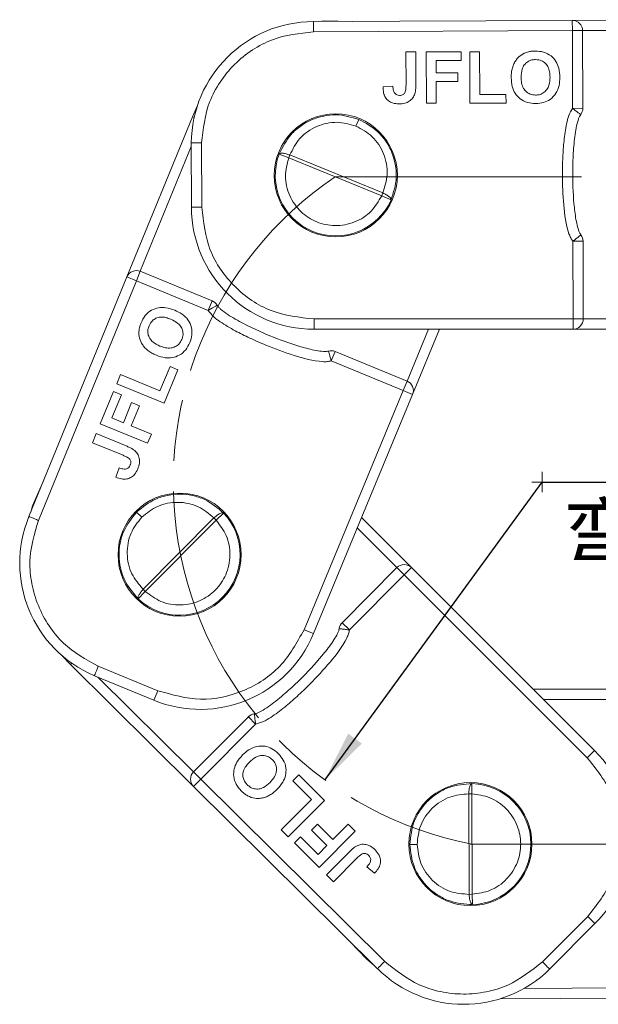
# Model space of a CAD drawing. Header units: millimetres. Extents: x 3188 to 3546, y -304 to -51.
# Tile 5 of 27: x 3279 to 3307, y -197 to -149. Entities that reach past the tile are written whole.
import ezdxf

# ---------------------------------------------------------------- set-up
doc = ezdxf.new("R2010")
doc.units = ezdxf.units.MM
doc.linetypes.add('ACAD_ISO08W100', pattern=[36, 24, -3, 6, -3])
doc.linetypes.add('CENTER', pattern=[0.6, 0.375, -0.075, 0.075, -0.075])
doc.layers.add('中心线', color=1, linetype='CENTER', lineweight=25)
doc.styles.add('18', font='仿宋_GB2312.ttf', dxfattribs={"height": 20})
doc.styles.get("Standard").update_dxf_attribs({"font": '仿宋_GB2312.ttf', "width": 0.8})
doc.dimstyles.new('ISO-10', dxfattribs={"dimtxt": 4, "dimasz": 2.5, "dimexe": 2, "dimexo": 0.625, "dimgap": 1.5, "dimtad": 1, "dimtoh": 1, "dimdsep": 46, "dimtxsty": 'Standard', "dimcen": 2.5, "dimadec": 0, "dimazin": 0, "dimtfac": 1, "dimtmove": 0, "dimatfit": 3, "dimfxl": 0, "dimarcsym": 0})

msp = doc.modelspace()

# ---------------------------------------------------------------- linework, layer by layer
at = {"color": 7, "linetype": 'Continuous', "lineweight": 15}
for p, q in [((3305.437, -149.114), (3292.816, -149.172)), ((3312.816, -149.08), (3305.437, -149.114)), ((3305.439, -149.614), (3305.437, -149.114)), ((3292.817, -149.672), (3305.439, -149.614)), ((3305.939, -149.613), (3305.439, -149.614)), ((3305.448, -153.403), (3305.439, -149.614)), ((3305.939, -149.612), (3310.414, -149.591)), ((3305.948, -153.402), (3305.939, -149.613)), ((3297.327, -150.654), (3297.808, -150.653)), ((3297.331, -152.272), (3297.327, -150.654)), ((3297.808, -150.653), (3297.812, -152.229)), ((3298.321, -150.652), (3300.02, -150.648)), ((3298.327, -153.152), (3298.321, -150.652)), ((3300.02, -150.648), (3300.021, -151.064)), ((3300.436, -150.647), (3300.917, -150.646)), ((3300.442, -153.147), (3300.436, -150.647)), ((3300.917, -150.646), (3300.922, -152.729)), ((3300.021, -151.064), (3298.803, -151.067)), ((3298.803, -151.067), (3298.804, -151.676)), ((3298.804, -151.676), (3299.862, -151.674)), ((3299.862, -151.674), (3299.863, -152.09)), ((3299.863, -152.09), (3298.805, -152.093)), ((3298.805, -152.093), (3298.808, -153.151)), ((3296.69, -152.322), (3296.21, -152.355)), ((3300.922, -152.729), (3302.204, -152.726)), ((3302.204, -152.726), (3302.205, -153.143)), ((3286.921, -153.812), (3287.159, -153.289)), ((3298.808, -153.151), (3298.327, -153.152)), ((3302.205, -153.143), (3300.442, -153.147)), ((3305.448, -153.403), (3305.948, -153.402)), ((3286.921, -153.812), (3283.728, -161.621)), ((3286.921, -153.812), (3287.006, -153.847)), ((3295.024, -153.939), (3294.89, -154.267)), ((3284.38, -161.348), (3286.866, -155.268)), ((3286.866, -155.09), (3286.873, -158.221)), ((3287.366, -155.091), (3287.373, -158.22)), ((3291.613, -155.812), (3291.144, -155.636)), ((3291.613, -155.812), (3291.668, -155.677)), ((3296.146, -157.665), (3291.613, -155.812)), ((3296.201, -157.53), (3291.668, -155.677)), ((3296.146, -157.665), (3296.201, -157.53)), ((3296.603, -157.869), (3296.146, -157.665)), ((3287.373, -158.22), (3286.873, -158.221)), ((3305.963, -159.882), (3305.463, -159.883)), ((3305.471, -163.672), (3305.463, -159.883)), ((3305.971, -163.671), (3305.963, -159.882)), ((3283.728, -161.621), (3278.951, -173.303)), ((3284.191, -161.811), (3283.728, -161.621)), ((3284.381, -161.348), (3284.191, -161.811)), ((3287.885, -162.79), (3284.381, -161.348)), ((3279.414, -173.493), (3284.191, -161.811)), ((3287.695, -163.253), (3284.191, -161.811)), ((3287.695, -163.253), (3287.885, -162.79)), ((3292.851, -163.672), (3305.471, -163.672)), ((3292.851, -163.672), (3292.851, -164.172)), ((3305.471, -163.672), (3305.971, -163.671)), ((3305.471, -164.172), (3305.471, -163.672)), ((3310.667, -163.672), (3305.971, -163.672)), ((3292.851, -164.172), (3305.471, -164.172)), ((3298.429, -164.172), (3297.382, -166.699)), ((3297.652, -167.352), (3298.97, -164.172)), ((3305.471, -164.172), (3313.908, -164.172)), ((3293.877, -165.256), (3293.687, -165.719)), ((3297.381, -166.699), (3293.877, -165.256)), ((3285.34, -167.176), (3285.828, -165.99)), ((3285.828, -165.99), (3286.213, -166.149)), ((3297.191, -167.161), (3293.687, -165.719)), ((3283.23, -166.828), (3283.413, -166.383)), ((3283.413, -166.383), (3285.34, -167.176)), ((3286.213, -166.149), (3285.542, -167.779)), ((3285.542, -167.779), (3283.23, -166.828)), ((3297.191, -167.161), (3297.381, -166.699)), ((3282.425, -168.784), (3283.072, -167.213)), ((3283.457, -167.372), (3282.993, -168.498)), ((3283.072, -167.213), (3283.457, -167.372)), ((3292.36, -178.821), (3297.191, -167.161)), ((3292.822, -179.012), (3297.652, -167.352)), ((3297.652, -167.352), (3297.191, -167.161)), ((3283.557, -168.73), (3283.959, -167.752)), ((3284.344, -167.91), (3283.942, -168.888)), ((3283.959, -167.752), (3284.344, -167.91)), ((3282.993, -168.498), (3283.557, -168.73)), ((3284.737, -169.735), (3282.425, -168.784)), ((3283.942, -168.888), (3284.92, -169.291)), ((3282.047, -169.703), (3282.23, -169.258)), ((3282.23, -169.258), (3283.687, -169.858)), ((3284.92, -169.291), (3284.737, -169.735)), ((3283.543, -170.318), (3282.047, -169.703)), ((3283.344, -170.93), (3283.191, -171.387)), ((3284.2, -173.088), (3284.452, -173.337)), ((3288.435, -173.133), (3288.072, -173.477)), ((3287.969, -173.375), (3284.521, -176.853)), ((3288.072, -173.477), (3284.625, -176.956)), ((3288.072, -173.477), (3287.969, -173.375)), ((3297.598, -175.793), (3295.164, -173.359)), ((3294.957, -173.859), (3296.891, -175.793)), ((3296.89, -175.794), (3294.217, -178.479)), ((3297.245, -176.147), (3294.571, -178.832)), ((3297.245, -176.147), (3296.89, -175.794)), ((3297.598, -175.793), (3297.245, -176.147)), ((3306.168, -185.071), (3297.245, -176.147)), ((3306.522, -184.718), (3297.598, -175.793)), ((3284.625, -176.956), (3284.284, -177.322)), ((3284.625, -176.956), (3284.521, -176.853)), ((3294.217, -178.479), (3294.571, -178.832)), ((3292.36, -178.821), (3292.822, -179.012)), ((3280.982, -180.525), (3280.59, -180.106)), ((3280.982, -180.525), (3281.047, -180.46)), ((3280.982, -180.525), (3286.975, -186.464)), ((3282.334, -180.604), (3285.227, -181.795)), ((3282.141, -181.066), (3285.037, -182.257)), ((3286.971, -185.757), (3282.306, -181.133)), ((3285.227, -181.795), (3285.037, -182.257)), ((3308.905, -181.727), (3303.531, -181.727)), ((3304.031, -182.227), (3308.405, -182.227)), ((3289.646, -183.071), (3286.972, -185.756)), ((3290, -183.424), (3289.646, -183.071)), ((3290, -183.424), (3287.327, -186.109)), ((3306.168, -185.071), (3306.522, -184.718)), ((3286.972, -185.756), (3287.327, -186.109)), ((3287.327, -186.109), (3286.975, -186.464)), ((3296.292, -194.994), (3287.327, -186.109)), ((3291.815, -186.196), (3292.109, -185.901)), ((3292.723, -187.101), (3291.815, -186.196)), ((3292.109, -185.901), (3293.358, -187.145)), ((3286.975, -186.464), (3295.939, -195.348)), ((3300.545, -186.326), (3300.532, -186.826)), ((3291.253, -188.577), (3292.723, -187.101)), ((3293.358, -187.145), (3291.594, -188.916)), ((3300.387, -186.826), (3300.409, -191.724)), ((3300.532, -186.826), (3300.387, -186.826)), ((3300.532, -186.826), (3300.555, -191.723)), ((3291.594, -188.916), (3291.253, -188.577)), ((3292.727, -188.597), (3293.021, -188.301)), ((3293.476, -189.343), (3292.727, -188.597)), ((3293.021, -188.301), (3293.77, -189.048)), ((3294.857, -188.637), (3293.093, -190.409)), ((3293.77, -189.048), (3294.516, -188.298)), ((3294.516, -188.298), (3294.857, -188.637)), ((3291.889, -189.21), (3292.183, -188.915)), ((3292.183, -188.915), (3293.046, -189.774)), ((3293.093, -190.409), (3291.889, -189.21)), ((3293.046, -189.774), (3293.476, -189.343)), ((3297.519, -189.288), (3297.873, -189.287)), ((3293.457, -190.771), (3294.569, -189.654)), ((3294.939, -189.963), (3293.797, -191.11)), ((3295.427, -190.381), (3295.791, -190.698)), ((3293.797, -191.11), (3293.457, -190.771)), ((3300.555, -191.723), (3300.409, -191.724)), ((3300.555, -191.723), (3300.572, -192.223)), ((3303.979, -195.017), (3306.186, -192.8)), ((3306.186, -192.8), (3306.54, -193.153)), ((3304.331, -195.372), (3306.54, -193.153)), ((3308.438, -196.287), (3303.086, -196.311)), ((3301.918, -196.817), (3308.94, -196.784))]:
    msp.add_line(p, q, dxfattribs=at)
at = {"color": 7, "linetype": 'Continuous', "lineweight": 15, "flags": 128}
for points in [[(3293.044, -149.171), (3293.363, -149.141), (3294.703, -149.163)], [(3279.037, -173.092), (3279.132, -172.786), (3279.665, -171.557)], [(3295.777, -195.188), (3295.403, -194.871), (3294.599, -194.02)]]:
    msp.add_lwpolyline(points, dxfattribs=at)
at = {"color": 7, "linetype": 'Continuous', "lineweight": 15}
for centre in [(3293.908, -156.669), (3286.296, -175.164), (3300.469, -189.275)]:
    msp.add_circle(centre, 3, dxfattribs=at)
for centre, radius, start, end in [((3292.83, -155.136), 5.964, 90.131, 179.5547), ((3305.439, -149.614), 0.5, 0.131, 90.2619), ((3305.448, -153.403), 0.5, 322.3184, 0.131), ((3293.908, -156.669), 2.95, 67.6289, 67.7598), ((3293.908, -156.669), 2.95, 159.5041, 336.0156), ((3292.837, -158.207), 5.964, 180.131, 270.131), ((3305.463, -159.883), 0.5, 0.131, 37.9436), ((3284.191, -161.811), 0.5, 67.6289, 157.7598), ((3287.695, -163.253), 0.5, 29.8163, 67.6289), ((3305.471, -163.672), 0.5, 270, 0.131), ((3293.687, -165.719), 0.5, 67.6289, 105.4415), ((3297.191, -167.161), 0.5, 337.4979, 67.6289), ((3286.296, -175.164), 2.95, 135.1268, 135.2577), ((3286.296, -175.164), 2.95, 227.002, 43.5135), ((3284.467, -175.573), 5.964, 157.6289, 247.0526), ((3297.245, -176.147), 0.5, 44.9958, 135.1268), ((3294.571, -178.832), 0.5, 135.1268, 172.9394), ((3287.307, -176.742), 5.964, 247.6289, 337.6289), ((3290, -183.424), 0.5, 97.3142, 135.1268), ((3302.314, -188.944), 5.964, 315.1268, 45.1268), ((3287.327, -186.109), 0.5, 135.1268, 225.2577), ((3300.469, -189.275), 2.95, 272.0062, 88.5177), ((3300.469, -189.275), 2.95, 180.131, 180.2619), ((3300.147, -191.121), 5.964, 225.1268, 314.5505)]:
    msp.add_arc(centre, radius, start, end, dxfattribs=at)
for points in [[(3292.817, -149.672), (3292.817, -149.606), (3292.817, -149.475), (3292.816, -149.31), (3292.816, -149.194), (3292.816, -149.179), (3292.816, -149.172)], [(3287.366, -155.091), (3287.3, -155.091), (3287.169, -155.091), (3287.004, -155.091), (3286.888, -155.09), (3286.873, -155.09), (3286.866, -155.09)], [(3287.373, -158.22), (3287.457, -158.936), (3287.624, -160.368), (3288.892, -162.171), (3290.702, -163.431), (3292.135, -163.591), (3292.851, -163.672)], [(3279.414, -173.493), (3279.353, -173.469), (3279.232, -173.419), (3279.079, -173.356), (3278.972, -173.312), (3278.958, -173.306), (3278.951, -173.303)], [(3285.227, -181.795), (3285.921, -181.992), (3287.308, -182.385), (3289.459, -181.903), (3291.315, -180.714), (3292.012, -179.452), (3292.36, -178.821)], [(3282.334, -180.604), (3282.309, -180.665), (3282.259, -180.786), (3282.195, -180.938), (3282.15, -181.045), (3282.144, -181.059), (3282.141, -181.066)], [(3306.186, -192.8), (3306.633, -192.234), (3307.527, -191.103), (3307.906, -188.932), (3307.517, -186.761), (3306.618, -185.635), (3306.168, -185.071)], [(3296.292, -194.994), (3296.245, -195.04), (3296.153, -195.133), (3296.037, -195.25), (3295.955, -195.332), (3295.944, -195.343), (3295.939, -195.348)], [(3303.979, -195.017), (3304.025, -195.063), (3304.117, -195.156), (3304.234, -195.273), (3304.316, -195.355), (3304.326, -195.366), (3304.331, -195.372)]]:
    msp.add_open_spline(points, degree=3, dxfattribs=at)
for points, knots in [([(3292.817, -149.672), (3292.134, -149.746), (3291.084, -149.859), (3289.82, -150.534), (3288.949, -151.233), (3288.246, -152.099), (3287.563, -153.359), (3287.443, -154.409), (3287.366, -155.091)], [0, 0, 0, 0, 0.239602, 0.368454, 0.5, 0.631546, 0.760398, 1, 1, 1, 1]), ([(3302.569, -151.272), (3302.599, -151.212), (3302.658, -151.091), (3302.816, -150.896), (3302.976, -150.769), (3303.097, -150.713), (3303.111, -150.707)], [0, 0, 0, 0, 0.2508959, 0.5021661, 0.9405117, 1, 1, 1, 1]), ([(3303.111, -150.707), (3303.174, -150.684), (3303.29, -150.642), (3303.468, -150.613), (3303.581, -150.609), (3303.638, -150.608)], [0, 0, 0, 0, 0.372031, 0.683777, 1, 1, 1, 1]), ([(3303.638, -150.608), (3303.773, -150.616), (3304.045, -150.633), (3304.401, -150.822), (3304.655, -151.107), (3304.807, -151.473), (3304.822, -151.741), (3304.83, -151.89)], [0, 0, 0, 0, 0.203919, 0.410143, 0.593167, 0.774496, 1, 1, 1, 1]), ([(3302.939, -151.89), (3302.946, -151.754), (3302.956, -151.542), (3303.084, -151.278), (3303.251, -151.121), (3303.448, -151.036), (3303.583, -151.028), (3303.645, -151.024)], [0, 0, 0, 0, 0.3194716, 0.4998741, 0.6811629, 0.8529739, 1, 1, 1, 1]), ([(3303.645, -151.024), (3303.747, -151.033), (3303.919, -151.049), (3304.124, -151.187), (3304.267, -151.374), (3304.339, -151.617), (3304.346, -151.794), (3304.349, -151.879)], [0, 0, 0, 0, 0.24016, 0.407539, 0.574764, 0.796346, 1, 1, 1, 1]), ([(3302.459, -151.907), (3302.46, -151.841), (3302.463, -151.7), (3302.493, -151.484), (3302.543, -151.343), (3302.569, -151.272)], [0, 0, 0, 0, 0.308297, 0.650122, 1, 1, 1, 1]), ([(3303.651, -153.172), (3303.516, -153.163), (3303.245, -153.146), (3302.887, -152.962), (3302.636, -152.679), (3302.482, -152.319), (3302.467, -152.054), (3302.459, -151.907)], [0, 0, 0, 0, 0.205433, 0.413226, 0.595657, 0.776233, 1, 1, 1, 1]), ([(3303.649, -152.755), (3303.558, -152.747), (3303.395, -152.731), (3303.191, -152.602), (3303.037, -152.417), (3302.952, -152.167), (3302.943, -151.982), (3302.939, -151.89)], [0, 0, 0, 0, 0.213563, 0.386192, 0.558454, 0.780281, 1, 1, 1, 1]), ([(3304.349, -151.879), (3304.343, -152.015), (3304.332, -152.23), (3304.202, -152.499), (3304.03, -152.661), (3303.834, -152.744), (3303.705, -152.752), (3303.649, -152.755)], [0, 0, 0, 0, 0.319116, 0.506214, 0.694344, 0.868092, 1, 1, 1, 1]), ([(3304.83, -151.89), (3304.824, -152.025), (3304.811, -152.294), (3304.658, -152.682), (3304.385, -152.974), (3304.03, -153.146), (3303.782, -153.163), (3303.651, -153.172)], [0, 0, 0, 0, 0.204593, 0.411054, 0.622248, 0.800999, 1, 1, 1, 1]), ([(3296.984, -153.187), (3296.879, -153.18), (3296.7, -153.169), (3296.473, -153.05), (3296.317, -152.875), (3296.224, -152.633), (3296.215, -152.452), (3296.21, -152.355)], [0, 0, 0, 0, 0.242194, 0.410832, 0.580073, 0.776537, 1, 1, 1, 1]), ([(3296.756, -152.633), (3296.74, -152.594), (3296.71, -152.526), (3296.696, -152.419), (3296.692, -152.355), (3296.69, -152.322)], [0, 0, 0, 0, 0.392386, 0.695009, 1, 1, 1, 1]), ([(3297.014, -152.77), (3296.972, -152.767), (3296.899, -152.76), (3296.809, -152.706), (3296.774, -152.657), (3296.756, -152.633)], [0, 0, 0, 0, 0.410571, 0.709085, 1, 1, 1, 1]), ([(3297.331, -152.272), (3297.33, -152.334), (3297.327, -152.458), (3297.304, -152.612), (3297.236, -152.707), (3297.159, -152.753), (3297.081, -152.769), (3297.029, -152.77), (3297.014, -152.77)], [0, 0, 0, 0, 0.272262, 0.546684, 0.659253, 0.771268, 0.935125, 1, 1, 1, 1]), ([(3297.812, -152.229), (3297.811, -152.296), (3297.809, -152.409), (3297.793, -152.568), (3297.77, -152.659), (3297.758, -152.704)], [0, 0, 0, 0, 0.4168306, 0.7067378, 1, 1, 1, 1]), ([(3297.758, -152.704), (3297.731, -152.766), (3297.672, -152.904), (3297.502, -153.063), (3297.262, -153.172), (3297.084, -153.181), (3296.984, -153.187)], [0, 0, 0, 0, 0.206451, 0.456836, 0.694177, 1, 1, 1, 1]), ([(3305.463, -159.883), (3305.427, -159.83), (3305.349, -159.715), (3305.124, -159.138), (3305.001, -158.093), (3304.944, -156.845), (3304.966, -155.805), (3305.023, -154.973), (3305.12, -154.297), (3305.246, -153.755), (3305.381, -153.519), (3305.448, -153.403)], [0, 0, 0, 0, 0.028805, 0.062802, 0.27898, 0.499867, 0.62979, 0.749979, 0.877651, 0.939679, 1, 1, 1, 1]), ([(3305.844, -153.709), (3305.839, -153.705), (3305.831, -153.699), (3305.783, -153.662), (3305.733, -153.623), (3305.668, -153.574), (3305.577, -153.503), (3305.498, -153.442), (3305.448, -153.403)], [0, 0, 0, 0, 0.230756, 0.357867, 0.500054, 0.619961, 0.760565, 1, 1, 1, 1]), ([(3291.144, -155.636), (3291.315, -155.297), (3291.582, -154.764), (3292.189, -154.248), (3292.729, -153.941), (3293.308, -153.761), (3294.097, -153.672), (3294.659, -153.834), (3295.024, -153.939)], [0, 0, 0, 0, 0.242475, 0.381394, 0.50509, 0.638205, 0.764495, 1, 1, 1, 1]), ([(3291.668, -155.677), (3291.809, -155.395), (3292.027, -154.961), (3292.526, -154.528), (3292.971, -154.274), (3293.46, -154.119), (3294.115, -154.045), (3294.586, -154.18), (3294.89, -154.267)], [0, 0, 0, 0, 0.243932, 0.37608, 0.507278, 0.637157, 0.766033, 1, 1, 1, 1]), ([(3295.031, -153.941), (3295.364, -154.123), (3295.877, -154.402), (3296.376, -155.018), (3296.661, -155.552), (3296.831, -156.148), (3296.901, -156.941), (3296.719, -157.508), (3296.603, -157.869)], [0, 0, 0, 0, 0.235537, 0.3618, 0.494915, 0.618585, 0.757497, 1, 1, 1, 1]), ([(3305.857, -159.575), (3305.838, -159.545), (3305.792, -159.474), (3305.719, -159.284), (3305.614, -158.873), (3305.491, -157.97), (3305.443, -156.865), (3305.467, -155.707), (3305.546, -154.802), (3305.647, -154.16), (3305.779, -153.81), (3305.824, -153.739), (3305.844, -153.709)], [0, 0, 0, 0, 0.017955, 0.042504, 0.101636, 0.231293, 0.500013, 0.65744, 0.813011, 0.957617, 0.98211, 1, 1, 1, 1]), ([(3294.89, -154.267), (3295.168, -154.417), (3295.599, -154.651), (3296.014, -155.163), (3296.254, -155.616), (3296.394, -156.11), (3296.446, -156.768), (3296.298, -157.231), (3296.201, -157.53)], [0, 0, 0, 0, 0.233967, 0.362712, 0.492722, 0.623787, 0.756068, 1, 1, 1, 1]), ([(3291.144, -155.636), (3291.152, -155.625), (3291.162, -155.611), (3291.188, -155.601), (3291.226, -155.59), (3291.293, -155.586), (3291.4, -155.6), (3291.516, -155.625), (3291.608, -155.656), (3291.668, -155.677)], [0, 0, 0, 0, 0.173251, 0.223905, 0.250466, 0.499859, 0.632766, 0.760218, 1, 1, 1, 1]), ([(3296.146, -157.665), (3295.993, -157.928), (3295.676, -158.475), (3294.842, -159.002), (3293.887, -159.181), (3292.959, -158.989), (3292.162, -158.476), (3291.607, -157.68), (3291.382, -156.719), (3291.538, -156.106), (3291.613, -155.812)], [0, 0, 0, 0, 0.120249, 0.25, 0.379751, 0.5, 0.620249, 0.75, 0.879751, 1, 1, 1, 1]), ([(3296.201, -157.53), (3296.259, -157.558), (3296.346, -157.6), (3296.446, -157.664), (3296.527, -157.725), (3296.58, -157.781), (3296.609, -157.834), (3296.605, -157.856), (3296.603, -157.869)], [0, 0, 0, 0, 0.240065, 0.367339, 0.499899, 0.716085, 0.833469, 1, 1, 1, 1]), ([(3305.463, -159.883), (3305.512, -159.844), (3305.591, -159.783), (3305.682, -159.711), (3305.747, -159.661), (3305.797, -159.622), (3305.845, -159.585), (3305.852, -159.579), (3305.857, -159.575)], [0, 0, 0, 0, 0.239435, 0.380089, 0.499946, 0.642148, 0.769264, 1, 1, 1, 1]), ([(3284.419, -163.855), (3284.479, -163.733), (3284.599, -163.489), (3284.909, -163.232), (3285.27, -163.107), (3285.666, -163.106), (3285.92, -163.195), (3286.061, -163.244)], [0, 0, 0, 0, 0.203919, 0.410143, 0.593167, 0.774496, 1, 1, 1, 1]), ([(3288.129, -163.004), (3288.123, -163.007), (3288.115, -163.012), (3288.063, -163.042), (3288.007, -163.073), (3287.937, -163.114), (3287.836, -163.172), (3287.749, -163.221), (3287.695, -163.253)], [0, 0, 0, 0, 0.230756, 0.357867, 0.500054, 0.619961, 0.760565, 1, 1, 1, 1]), ([(3293.553, -165.237), (3293.518, -165.243), (3293.435, -165.258), (3293.232, -165.253), (3292.812, -165.192), (3291.93, -164.961), (3290.891, -164.582), (3289.831, -164.116), (3289.024, -163.698), (3288.47, -163.358), (3288.198, -163.102), (3288.149, -163.033), (3288.129, -163.004)], [0, 0, 0, 0, 0.017955, 0.042504, 0.101636, 0.231293, 0.500013, 0.65744, 0.813011, 0.957617, 0.98211, 1, 1, 1, 1]), ([(3284.807, -164.008), (3284.854, -163.917), (3284.934, -163.764), (3285.141, -163.628), (3285.368, -163.567), (3285.62, -163.593), (3285.787, -163.655), (3285.867, -163.684)], [0, 0, 0, 0, 0.24016, 0.407539, 0.574764, 0.796346, 1, 1, 1, 1]), ([(3285.867, -163.684), (3285.989, -163.742), (3286.184, -163.834), (3286.383, -164.058), (3286.466, -164.279), (3286.468, -164.492), (3286.426, -164.614), (3286.407, -164.667)], [0, 0, 0, 0, 0.319116, 0.506214, 0.694344, 0.868092, 1, 1, 1, 1]), ([(3286.061, -163.244), (3286.182, -163.301), (3286.427, -163.416), (3286.726, -163.706), (3286.891, -164.07), (3286.915, -164.464), (3286.835, -164.7), (3286.793, -164.824)], [0, 0, 0, 0, 0.204593, 0.411054, 0.622248, 0.800999, 1, 1, 1, 1]), ([(3293.687, -165.719), (3293.624, -165.731), (3293.488, -165.759), (3292.869, -165.746), (3291.857, -165.46), (3290.682, -165.036), (3289.73, -164.618), (3288.982, -164.246), (3288.395, -163.897), (3287.942, -163.574), (3287.777, -163.359), (3287.695, -163.253)], [0, 0, 0, 0, 0.0288052, 0.0628017, 0.2789795, 0.4998673, 0.6297897, 0.7499789, 0.8776505, 0.939679, 1, 1, 1, 1]), ([(3284.309, -164.379), (3284.312, -164.312), (3284.318, -164.189), (3284.359, -164.014), (3284.399, -163.908), (3284.419, -163.855)], [0, 0, 0, 0, 0.372031, 0.683777, 1, 1, 1, 1]), ([(3285.336, -164.991), (3285.214, -164.933), (3285.021, -164.842), (3284.827, -164.623), (3284.746, -164.409), (3284.742, -164.194), (3284.786, -164.066), (3284.807, -164.008)], [0, 0, 0, 0, 0.319472, 0.499874, 0.681163, 0.852974, 1, 1, 1, 1]), ([(3284.623, -165.097), (3284.579, -165.046), (3284.491, -164.945), (3284.371, -164.724), (3284.315, -164.528), (3284.31, -164.395), (3284.309, -164.379)], [0, 0, 0, 0, 0.250896, 0.502166, 0.940512, 1, 1, 1, 1]), ([(3285.169, -165.442), (3285.108, -165.415), (3284.979, -165.358), (3284.791, -165.248), (3284.68, -165.148), (3284.623, -165.097)], [0, 0, 0, 0, 0.308297, 0.650122, 1, 1, 1, 1]), ([(3286.793, -164.824), (3286.734, -164.946), (3286.614, -165.19), (3286.307, -165.449), (3285.949, -165.574), (3285.558, -165.578), (3285.307, -165.49), (3285.169, -165.442)], [0, 0, 0, 0, 0.205433, 0.413226, 0.595657, 0.776233, 1, 1, 1, 1]), ([(3286.407, -164.667), (3286.365, -164.747), (3286.288, -164.892), (3286.091, -165.031), (3285.861, -165.103), (3285.598, -165.086), (3285.423, -165.022), (3285.336, -164.991)], [0, 0, 0, 0, 0.213563, 0.386192, 0.558454, 0.780281, 1, 1, 1, 1]), ([(3293.687, -165.719), (3293.67, -165.658), (3293.643, -165.562), (3293.612, -165.45), (3293.591, -165.371), (3293.574, -165.31), (3293.558, -165.252), (3293.555, -165.243), (3293.553, -165.237)], [0, 0, 0, 0, 0.239435, 0.380089, 0.499946, 0.642148, 0.769264, 1, 1, 1, 1]), ([(3283.687, -169.858), (3283.749, -169.884), (3283.852, -169.929), (3283.994, -170.005), (3284.069, -170.061), (3284.106, -170.089)], [0, 0, 0, 0, 0.416831, 0.706738, 1, 1, 1, 1]), ([(3283.543, -170.318), (3283.6, -170.343), (3283.713, -170.394), (3283.847, -170.473), (3283.908, -170.572), (3283.922, -170.662), (3283.906, -170.74), (3283.887, -170.788), (3283.882, -170.802)], [0, 0, 0, 0, 0.272262, 0.546684, 0.659253, 0.771268, 0.935125, 1, 1, 1, 1]), ([(3284.106, -170.089), (3284.153, -170.138), (3284.258, -170.245), (3284.34, -170.464), (3284.348, -170.727), (3284.289, -170.895), (3284.255, -170.99)], [0, 0, 0, 0, 0.206451, 0.456836, 0.694177, 1, 1, 1, 1]), ([(3283.882, -170.802), (3283.863, -170.84), (3283.829, -170.905), (3283.744, -170.967), (3283.686, -170.981), (3283.657, -170.988)], [0, 0, 0, 0, 0.410571, 0.709085, 1, 1, 1, 1]), ([(3284.255, -170.99), (3284.209, -171.084), (3284.13, -171.245), (3283.933, -171.408), (3283.712, -171.486), (3283.453, -171.479), (3283.282, -171.419), (3283.191, -171.387)], [0, 0, 0, 0, 0.2421939, 0.4108319, 0.5800733, 0.7765369, 1, 1, 1, 1]), ([(3283.657, -170.988), (3283.615, -170.988), (3283.54, -170.989), (3283.436, -170.961), (3283.375, -170.94), (3283.344, -170.93)], [0, 0, 0, 0, 0.392386, 0.695009, 1, 1, 1, 1]), ([(3284.205, -173.083), (3284.501, -172.844), (3284.955, -172.477), (3285.714, -172.252), (3286.317, -172.193), (3286.933, -172.264), (3287.692, -172.502), (3288.146, -172.888), (3288.435, -173.133)], [0, 0, 0, 0, 0.235537, 0.3618, 0.494915, 0.618585, 0.757497, 1, 1, 1, 1]), ([(3284.452, -173.337), (3284.697, -173.138), (3285.078, -172.83), (3285.71, -172.642), (3286.221, -172.594), (3286.73, -172.653), (3287.359, -172.857), (3287.729, -173.171), (3287.969, -173.375)], [0, 0, 0, 0, 0.233967, 0.362712, 0.492722, 0.623787, 0.756068, 1, 1, 1, 1]), ([(3284.284, -177.322), (3284.036, -177.035), (3283.646, -176.583), (3283.4, -175.825), (3283.324, -175.209), (3283.379, -174.605), (3283.599, -173.842), (3283.963, -173.385), (3284.2, -173.088)], [0, 0, 0, 0, 0.242475, 0.381394, 0.50509, 0.638205, 0.764495, 1, 1, 1, 1]), ([(3287.969, -173.375), (3288.016, -173.332), (3288.089, -173.267), (3288.186, -173.2), (3288.273, -173.148), (3288.346, -173.121), (3288.405, -173.114), (3288.424, -173.126), (3288.435, -173.133)], [0, 0, 0, 0, 0.240065, 0.367339, 0.499899, 0.716085, 0.833469, 1, 1, 1, 1]), ([(3279.414, -173.493), (3279.22, -174.153), (3278.923, -175.166), (3279.063, -176.593), (3279.375, -177.664), (3279.906, -178.646), (3280.809, -179.759), (3281.733, -180.271), (3282.334, -180.604)], [0, 0, 0, 0, 0.239602, 0.368454, 0.5, 0.631546, 0.760398, 1, 1, 1, 1]), ([(3284.521, -176.853), (3284.315, -176.615), (3283.998, -176.248), (3283.789, -175.621), (3283.725, -175.113), (3283.768, -174.602), (3283.95, -173.968), (3284.255, -173.584), (3284.452, -173.337)], [0, 0, 0, 0, 0.243932, 0.37608, 0.507278, 0.637157, 0.766033, 1, 1, 1, 1]), ([(3288.072, -173.477), (3288.257, -173.719), (3288.64, -174.222), (3288.808, -175.194), (3288.608, -176.144), (3288.076, -176.929), (3287.296, -177.468), (3286.348, -177.677), (3285.374, -177.517), (3284.868, -177.138), (3284.625, -176.956)], [0, 0, 0, 0, 0.120249, 0.25, 0.379751, 0.5, 0.620249, 0.75, 0.879751, 1, 1, 1, 1]), ([(3284.284, -177.322), (3284.276, -177.31), (3284.267, -177.295), (3284.268, -177.268), (3284.272, -177.229), (3284.294, -177.165), (3284.348, -177.072), (3284.415, -176.974), (3284.479, -176.901), (3284.521, -176.853)], [0, 0, 0, 0, 0.173251, 0.223905, 0.250466, 0.499859, 0.632766, 0.760218, 1, 1, 1, 1]), ([(3294.075, -178.77), (3294.068, -178.805), (3294.049, -178.888), (3293.967, -179.074), (3293.75, -179.439), (3293.199, -180.165), (3292.451, -180.98), (3291.615, -181.781), (3290.92, -182.366), (3290.394, -182.748), (3290.053, -182.901), (3289.971, -182.92), (3289.936, -182.928)], [0, 0, 0, 0, 0.0179547, 0.0425035, 0.1016363, 0.2312931, 0.5000133, 0.6574404, 0.8130114, 0.9576165, 0.9821104, 1, 1, 1, 1]), ([(3294.571, -178.832), (3294.559, -178.894), (3294.533, -179.031), (3294.284, -179.598), (3293.632, -180.423), (3292.79, -181.346), (3292.04, -182.066), (3291.41, -182.614), (3290.863, -183.023), (3290.391, -183.318), (3290.129, -183.389), (3290, -183.424)], [0, 0, 0, 0, 0.028805, 0.062802, 0.27898, 0.499867, 0.62979, 0.749979, 0.877651, 0.939679, 1, 1, 1, 1]), ([(3294.571, -178.832), (3294.509, -178.824), (3294.41, -178.812), (3294.295, -178.798), (3294.214, -178.787), (3294.151, -178.78), (3294.091, -178.772), (3294.081, -178.771), (3294.075, -178.77)], [0, 0, 0, 0, 0.239435, 0.380089, 0.499946, 0.642148, 0.769264, 1, 1, 1, 1]), ([(3289.936, -182.928), (3289.937, -182.934), (3289.938, -182.943), (3289.946, -183.003), (3289.954, -183.066), (3289.965, -183.147), (3289.979, -183.262), (3289.992, -183.361), (3290, -183.424)], [0, 0, 0, 0, 0.230756, 0.357867, 0.500054, 0.619961, 0.760565, 1, 1, 1, 1]), ([(3289.367, -184.93), (3289.466, -184.84), (3289.666, -184.658), (3290.048, -184.492), (3290.447, -184.479), (3290.82, -184.608), (3291.008, -184.772), (3291.107, -184.858)], [0, 0, 0, 0, 0.204593, 0.411054, 0.622248, 0.800999, 1, 1, 1, 1]), ([(3289.303, -186.68), (3289.213, -186.579), (3289.033, -186.375), (3288.914, -185.989), (3288.937, -185.608), (3289.088, -185.242), (3289.267, -185.041), (3289.367, -184.93)], [0, 0, 0, 0, 0.203919, 0.410143, 0.593167, 0.774496, 1, 1, 1, 1]), ([(3289.592, -186.381), (3289.527, -186.302), (3289.416, -186.17), (3289.369, -185.927), (3289.4, -185.693), (3289.521, -185.471), (3289.641, -185.34), (3289.699, -185.278)], [0, 0, 0, 0, 0.24016, 0.407539, 0.574764, 0.796346, 1, 1, 1, 1]), ([(3289.699, -185.278), (3289.8, -185.187), (3289.959, -185.042), (3290.242, -184.944), (3290.477, -184.952), (3290.675, -185.031), (3290.772, -185.117), (3290.813, -185.154)], [0, 0, 0, 0, 0.319116, 0.506214, 0.694344, 0.868092, 1, 1, 1, 1]), ([(3290.813, -185.154), (3290.871, -185.224), (3290.976, -185.351), (3291.029, -185.586), (3291.007, -185.826), (3290.891, -186.063), (3290.766, -186.2), (3290.703, -186.268)], [0, 0, 0, 0, 0.213563, 0.386192, 0.558454, 0.780281, 1, 1, 1, 1]), ([(3291.107, -184.858), (3291.196, -184.96), (3291.376, -185.164), (3291.498, -185.546), (3291.476, -185.925), (3291.33, -186.287), (3291.153, -186.486), (3291.056, -186.595)], [0, 0, 0, 0, 0.205433, 0.413226, 0.595657, 0.776233, 1, 1, 1, 1]), ([(3289.745, -186.982), (3289.684, -186.954), (3289.573, -186.902), (3289.426, -186.797), (3289.344, -186.719), (3289.303, -186.68)], [0, 0, 0, 0, 0.372031, 0.683777, 1, 1, 1, 1]), ([(3290.703, -186.268), (3290.603, -186.359), (3290.445, -186.502), (3290.169, -186.598), (3289.94, -186.591), (3289.739, -186.512), (3289.639, -186.422), (3289.592, -186.381)], [0, 0, 0, 0, 0.3194716, 0.4998741, 0.6811629, 0.8529739, 1, 1, 1, 1]), ([(3291.056, -186.595), (3291.007, -186.641), (3290.906, -186.739), (3290.732, -186.87), (3290.597, -186.934), (3290.528, -186.967)], [0, 0, 0, 0, 0.308297, 0.650122, 1, 1, 1, 1]), ([(3297.519, -189.282), (3297.559, -188.904), (3297.621, -188.324), (3297.999, -187.627), (3298.383, -187.159), (3298.869, -186.773), (3299.574, -186.405), (3300.168, -186.357), (3300.545, -186.326)], [0, 0, 0, 0, 0.235537, 0.3618, 0.494915, 0.618585, 0.757497, 1, 1, 1, 1]), ([(3300.387, -186.826), (3300.39, -186.763), (3300.395, -186.666), (3300.416, -186.549), (3300.442, -186.451), (3300.473, -186.38), (3300.511, -186.334), (3300.533, -186.329), (3300.545, -186.326)], [0, 0, 0, 0, 0.240065, 0.367339, 0.499899, 0.716085, 0.833469, 1, 1, 1, 1]), ([(3290.528, -186.967), (3290.465, -186.988), (3290.337, -187.031), (3290.087, -187.058), (3289.884, -187.034), (3289.76, -186.988), (3289.745, -186.982)], [0, 0, 0, 0, 0.250896, 0.502166, 0.940512, 1, 1, 1, 1]), ([(3297.873, -189.287), (3297.906, -188.973), (3297.957, -188.485), (3298.271, -187.905), (3298.598, -187.511), (3299.001, -187.193), (3299.589, -186.892), (3300.073, -186.852), (3300.387, -186.826)], [0, 0, 0, 0, 0.233967, 0.362712, 0.492722, 0.623787, 0.756068, 1, 1, 1, 1]), ([(3300.532, -186.826), (3300.834, -186.866), (3301.46, -186.951), (3302.267, -187.519), (3302.797, -188.332), (3302.976, -189.264), (3302.806, -190.196), (3302.283, -191.014), (3301.481, -191.59), (3300.856, -191.68), (3300.555, -191.723)], [0, 0, 0, 0, 0.1202489, 0.25, 0.3797511, 0.5, 0.6202489, 0.75, 0.8797511, 1, 1, 1, 1]), ([(3294.569, -189.654), (3294.616, -189.607), (3294.697, -189.529), (3294.822, -189.427), (3294.902, -189.379), (3294.943, -189.356)], [0, 0, 0, 0, 0.416831, 0.706738, 1, 1, 1, 1]), ([(3294.943, -189.356), (3295.006, -189.331), (3295.145, -189.275), (3295.378, -189.283), (3295.624, -189.376), (3295.757, -189.495), (3295.831, -189.562)], [0, 0, 0, 0, 0.206451, 0.456836, 0.694177, 1, 1, 1, 1]), ([(3295.831, -189.562), (3295.901, -189.641), (3296.019, -189.776), (3296.095, -190.02), (3296.082, -190.254), (3295.977, -190.491), (3295.855, -190.626), (3295.791, -190.698)], [0, 0, 0, 0, 0.242194, 0.410832, 0.580073, 0.776537, 1, 1, 1, 1]), ([(3300.572, -192.223), (3300.194, -192.196), (3299.599, -192.152), (3298.89, -191.79), (3298.4, -191.408), (3298.011, -190.942), (3297.628, -190.247), (3297.562, -189.666), (3297.519, -189.288)], [0, 0, 0, 0, 0.242475, 0.381394, 0.50509, 0.638205, 0.764495, 1, 1, 1, 1]), ([(3300.409, -191.724), (3300.095, -191.701), (3299.611, -191.666), (3299.02, -191.371), (3298.615, -191.057), (3298.284, -190.665), (3297.965, -190.088), (3297.909, -189.601), (3297.873, -189.287)], [0, 0, 0, 0, 0.243932, 0.37608, 0.507278, 0.637157, 0.766033, 1, 1, 1, 1]), ([(3294.939, -189.963), (3294.984, -189.921), (3295.073, -189.835), (3295.198, -189.742), (3295.313, -189.723), (3295.401, -189.745), (3295.467, -189.789), (3295.505, -189.825), (3295.516, -189.836)], [0, 0, 0, 0, 0.272262, 0.546684, 0.659253, 0.771268, 0.935125, 1, 1, 1, 1]), ([(3295.516, -189.836), (3295.543, -189.868), (3295.59, -189.924), (3295.615, -190.026), (3295.605, -190.085), (3295.601, -190.115)], [0, 0, 0, 0, 0.410571, 0.709085, 1, 1, 1, 1]), ([(3295.601, -190.115), (3295.585, -190.154), (3295.557, -190.223), (3295.492, -190.308), (3295.449, -190.357), (3295.427, -190.381)], [0, 0, 0, 0, 0.392386, 0.695009, 1, 1, 1, 1]), ([(3300.572, -192.223), (3300.559, -192.22), (3300.542, -192.217), (3300.523, -192.196), (3300.498, -192.166), (3300.469, -192.105), (3300.441, -192.001), (3300.419, -191.884), (3300.413, -191.787), (3300.409, -191.724)], [0, 0, 0, 0, 0.173251, 0.223905, 0.250466, 0.499859, 0.632766, 0.760218, 1, 1, 1, 1]), ([(3296.292, -194.994), (3296.827, -195.425), (3297.649, -196.087), (3299.021, -196.503), (3300.13, -196.625), (3301.24, -196.51), (3302.614, -196.102), (3303.441, -195.445), (3303.979, -195.017)], [0, 0, 0, 0, 0.239602, 0.368454, 0.5, 0.631546, 0.760398, 1, 1, 1, 1])]:
    msp.add_open_spline(points, degree=3, knots=knots, dxfattribs=at)
at = {"layer": '中心线', "linetype": 'ACAD_ISO08W100', "lineweight": 13, "ltscale": 0.5}
for p, q in [((3293.88, -156.738), (3391.573, -156.738)), ((3300.459, -189.275), (3511.868, -189.275))]:
    msp.add_line(p, q, dxfattribs=at)
at = {"layer": '中心线', "color": 5, "linetype": 'ACAD_ISO08W100', "lineweight": 13}
msp.add_line((3303.966, -172.123), (3303.966, -171.123), dxfattribs=at)
at = {"layer": '中心线', "color": 5, "linetype": 'ByBlock', "lineweight": 13, "ltscale": 0.5}
msp.add_line((3303.466, -171.623), (3304.466, -171.623), dxfattribs=at)
at = {"layer": '中心线', "linetype": 'ACAD_ISO08W100', "lineweight": 13, "ltscale": 0.5}
msp.add_arc((3303.966, -171.623), 17.98, 124.1238, 259.0268, dxfattribs=at)

# ---------------------------------------------------------------- texts
at = {"layer": '中心线', "color": 5, "linetype": 'ByBlock', "lineweight": 13, "ltscale": 0.5, "insert": (3304.958, -172.793), "char_height": 3, "width": 29.71666, "attachment_point": 1, "style": '18'}
msp.add_mtext('弯曲半径', dxfattribs=at)

# ---------------------------------------------------------------- leaders
at = {"color": 5, "lineweight": 9}
msp.add_leader([(3293.372, -186.151), (3303.966, -171.623), (3321.407, -171.623)], dimstyle='ISO-10', override={"dimgap": 1.5, "dimtad": 0}, dxfattribs=at)

doc.saveas('drawing.dxf')
